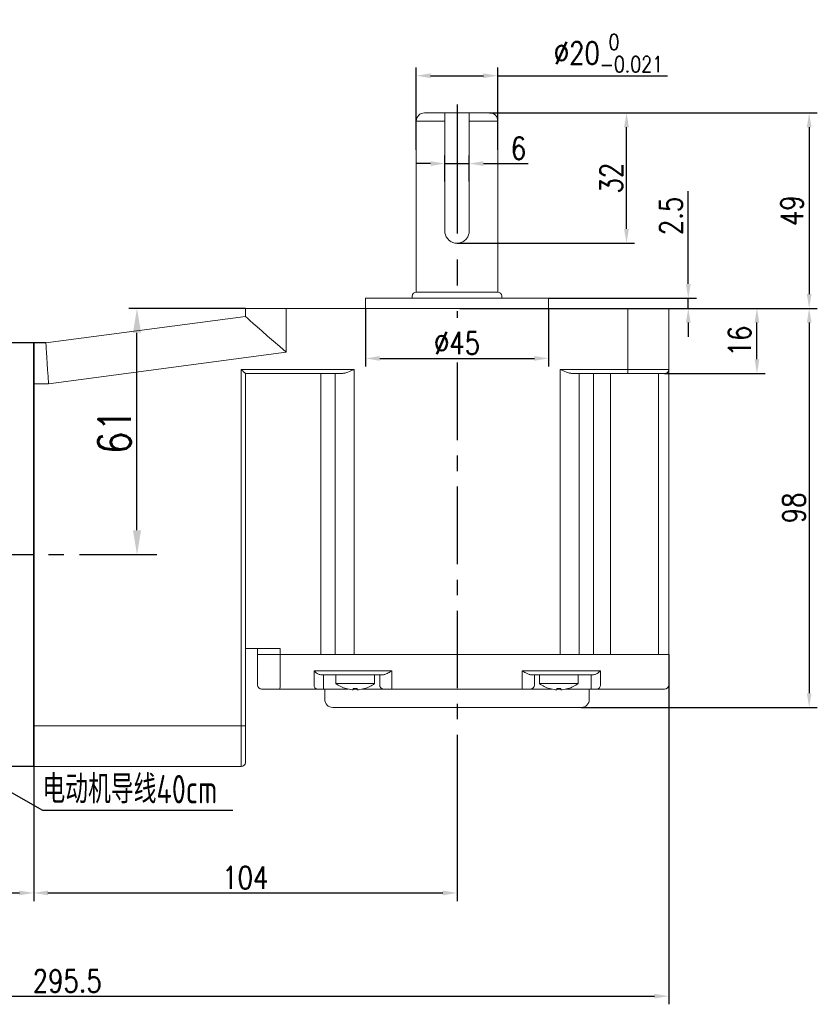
# Model space of a CAD drawing. Header units: inches. Extents: x 331 to 12887, y -474 to 4488.
# Tile 21 of 122: x 2558 to 2754, y 3950 to 4192. Entities that reach past the tile are written whole.
import ezdxf

# ---------------------------------------------------------------- set-up
doc = ezdxf.new("R2010")
doc.units = ezdxf.units.IN
doc.header["$LTSCALE"] = 10
doc.header["$MEASUREMENT"] = 0
doc.linetypes.add('CENTER', pattern=[10.16, 6.35, -1.27, 1.27, -1.27])
for name, color, linetype in [('1轮廓实线层', 7, 'Continuous'), ('3中心线层', 1, 'CENTER'), ('6文字层', 3, 'Continuous'), ('7标注层', 4, 'Continuous')]:
    doc.layers.add(name, color=color, linetype=linetype)
doc.styles.add('PC_TEXTSTYLE', font='isocp.shx', dxfattribs={"width": 0.8, "bigfont": 'HZFS.SHX'})
doc.styles.add('TH_GBDIM', font='romans.shx', dxfattribs={"width": 0.8, "bigfont": 'gbcbig.shx'})
doc.dimstyles.new('TH_GBDIM', dxfattribs={"dimtxt": 3.5, "dimasz": 2.5, "dimexe": 2, "dimexo": 0, "dimgap": 1, "dimtad": 1, "dimdec": 4, "dimdsep": 46, "dimtxsty": 'TH_GBDIM', "dimcen": 0.09, "dimclrd": 4, "dimclre": 4, "dimclrt": 3, "dimadec": 0, "dimazin": 0, "dimtfac": 1, "dimtdec": 4, "dimtmove": 0, "dimatfit": 3, "dimfxl": 1, "dimtzin": 0, "dimarcsym": 0})
doc.dimstyles.new('线性标注', dxfattribs={"dimtxt": 2.5, "dimasz": 3, "dimexe": 2, "dimexo": 0, "dimgap": 1, "dimtad": 1, "dimtih": 1, "dimtoh": 1, "dimdsep": 46, "dimtxsty": 'PC_TEXTSTYLE', "dimcen": 0.09, "dimclrt": 3, "dimadec": 0, "dimazin": 0, "dimtfac": 0.7, "dimtix": 1, "dimtmove": 0, "dimatfit": 0, "dimfxl": 1, "dimtzin": 0, "dimarcsym": 0})

# ---------------------------------------------------------------- blocks, each defined once
blk = doc.blocks.new('*D378')
at = {"layer": '7标注层', "color": 0, "lineweight": -2, "transparency": 16777216}
for p, q in [((2561.69, 4112.84), (2561.69, 3975.8)), ((2422.19, 4106.34), (2422.19, 3975.8)), ((2425.69, 3977.8), (2558.19, 3977.8))]:
    blk.add_line(p, q, dxfattribs=at)
at = {"layer": '7标注层', "color": 0, "transparency": 16777216}
for points in [[(2425.69, 3978.38), (2425.69, 3977.22), (2422.19, 3977.8)], [(2558.19, 3978.38), (2558.19, 3977.22), (2561.69, 3977.8)]]:
    blk.add_solid(points, dxfattribs=at)
at = {"layer": 'Defpoints', "color": 0, "transparency": 16777216}
for p in [(2561.69, 4112.84), (2422.19, 4106.34), (2561.69, 3977.8)]:
    blk.add_point(p, dxfattribs=at)
at = {"layer": '7标注层', "color": 3, "transparency": 16777216, "insert": (2491.94, 3981.55), "char_height": 5.5, "attachment_point": 5, "style": 'TH_GBDIM'}
blk.add_mtext('139.5', dxfattribs=at)
blk = doc.blocks.new('*D380')
at = {"layer": '7标注层', "color": 0, "lineweight": -2, "transparency": 16777216}
for p, q in [((2665.69, 4016.03), (2665.69, 3975.8)), ((2561.69, 4008.84), (2561.69, 3975.8)), ((2565.19, 3977.8), (2662.19, 3977.8))]:
    blk.add_line(p, q, dxfattribs=at)
at = {"layer": '7标注层', "color": 0, "transparency": 16777216}
for points in [[(2565.19, 3978.38), (2565.19, 3977.22), (2561.69, 3977.8)], [(2662.19, 3978.38), (2662.19, 3977.22), (2665.69, 3977.8)]]:
    blk.add_solid(points, dxfattribs=at)
at = {"layer": 'Defpoints', "color": 0, "transparency": 16777216}
for p in [(2665.69, 4016.03), (2561.69, 4008.84), (2665.69, 3977.8)]:
    blk.add_point(p, dxfattribs=at)
at = {"layer": '7标注层', "color": 3, "transparency": 16777216, "insert": (2613.69, 3981.55), "char_height": 5.5, "attachment_point": 5, "style": 'TH_GBDIM'}
blk.add_mtext('104', dxfattribs=at)
blk = doc.blocks.new('*D391')
at = {"layer": '7标注层', "color": 4, "lineweight": -2, "transparency": 16777216}
for p, q in [((2613.69, 4121.34), (2585.07, 4121.34)), ((2587.07, 4066.84), (2587.07, 4115.34)), ((2587.07, 4060.84), (2585.07, 4060.84))]:
    blk.add_line(p, q, dxfattribs=at)
at = {"layer": '7标注层', "color": 4, "transparency": 16777216}
for points in [[(2586.07, 4115.34), (2588.07, 4115.34), (2587.07, 4121.34)], [(2586.07, 4066.84), (2588.07, 4066.84), (2587.07, 4060.84)]]:
    blk.add_solid(points, dxfattribs=at)
at = {"layer": 'Defpoints', "color": 0, "transparency": 16777216}
for p in [(2587.07, 4121.34), (2613.69, 4121.34), (2587.07, 4060.84)]:
    blk.add_point(p, dxfattribs=at)
at = {"layer": '7标注层', "color": 3, "transparency": 16777216, "insert": (2581.57, 4091.09), "char_height": 8, "attachment_point": 5, "rotation": 90, "style": 'TH_GBDIM'}
blk.add_mtext('61', dxfattribs=at)
blk = doc.blocks.new('*D392')
at = {"layer": '7标注层', "color": 4, "lineweight": -2, "transparency": 16777216}
for p, q in [((2717.69, 4121.34), (2741.37, 4121.34)), ((2739.37, 4108.84), (2739.37, 4117.84)), ((2716.69, 4105.34), (2741.37, 4105.34))]:
    blk.add_line(p, q, dxfattribs=at)
at = {"layer": '7标注层', "color": 4, "transparency": 16777216}
for points in [[(2738.79, 4117.84), (2739.95, 4117.84), (2739.37, 4121.34)], [(2738.79, 4108.84), (2739.95, 4108.84), (2739.37, 4105.34)]]:
    blk.add_solid(points, dxfattribs=at)
at = {"layer": 'Defpoints', "color": 0, "transparency": 16777216}
for p in [(2717.69, 4121.34), (2739.37, 4121.34), (2716.69, 4105.34)]:
    blk.add_point(p, dxfattribs=at)
at = {"layer": '7标注层', "color": 3, "transparency": 16777216, "insert": (2735.12, 4113.34), "char_height": 5.5, "attachment_point": 5, "rotation": 90, "style": 'TH_GBDIM'}
blk.add_mtext('16', dxfattribs=at)
blk = doc.blocks.new('*D393')
at = {"layer": '7标注层', "color": 4, "lineweight": -2, "transparency": 16777216}
for p, q in [((2717.69, 4121.34), (2754.2, 4121.34)), ((2752.2, 4117.84), (2752.2, 4026.84)), ((2696.19, 4023.34), (2754.2, 4023.34))]:
    blk.add_line(p, q, dxfattribs=at)
at = {"layer": '7标注层', "color": 4, "transparency": 16777216}
for points in [[(2751.62, 4117.84), (2752.78, 4117.84), (2752.2, 4121.34)], [(2751.62, 4026.84), (2752.78, 4026.84), (2752.2, 4023.34)]]:
    blk.add_solid(points, dxfattribs=at)
at = {"layer": 'Defpoints', "color": 0, "transparency": 16777216}
for p in [(2717.69, 4121.34), (2696.19, 4023.34), (2752.2, 4023.34)]:
    blk.add_point(p, dxfattribs=at)
at = {"layer": '7标注层', "color": 3, "transparency": 16777216, "insert": (2748.45, 4072.34), "char_height": 5.5, "attachment_point": 5, "rotation": 90, "style": 'TH_GBDIM'}
blk.add_mtext('98', dxfattribs=at)
blk = doc.blocks.new('*D382')
at = {"layer": '7标注层', "color": 4, "lineweight": -2, "transparency": 16777216}
for p, q in [((2673.69, 4169.34), (2754.2, 4169.34)), ((2752.2, 4165.84), (2752.2, 4124.84)), ((2704.62, 4121.34), (2754.2, 4121.34))]:
    blk.add_line(p, q, dxfattribs=at)
at = {"layer": '7标注层', "color": 4, "transparency": 16777216}
for points in [[(2751.62, 4165.84), (2752.78, 4165.84), (2752.2, 4169.34)], [(2751.62, 4124.84), (2752.78, 4124.84), (2752.2, 4121.34)]]:
    blk.add_solid(points, dxfattribs=at)
at = {"layer": 'Defpoints', "color": 0, "transparency": 16777216}
for p in [(2673.69, 4169.34), (2704.62, 4121.34), (2752.2, 4121.34)]:
    blk.add_point(p, dxfattribs=at)
at = {"layer": '7标注层', "color": 3, "transparency": 16777216, "insert": (2747.95, 4145.34), "char_height": 5.5, "attachment_point": 5, "rotation": 90, "style": 'TH_GBDIM'}
blk.add_mtext('49', dxfattribs=at)
blk = doc.blocks.new('*D383')
at = {"layer": '7标注层', "color": 4, "lineweight": -2, "transparency": 16777216}
for p, q in [((2673.7, 4169.34), (2709.33, 4169.34)), ((2707.33, 4140.84), (2707.33, 4165.84)), ((2665.69, 4137.34), (2709.33, 4137.34))]:
    blk.add_line(p, q, dxfattribs=at)
at = {"layer": '7标注层', "color": 4, "transparency": 16777216}
for points in [[(2706.74, 4165.84), (2707.91, 4165.84), (2707.33, 4169.34)], [(2706.74, 4140.84), (2707.91, 4140.84), (2707.33, 4137.34)]]:
    blk.add_solid(points, dxfattribs=at)
at = {"layer": 'Defpoints', "color": 0, "transparency": 16777216}
for p in [(2673.7, 4169.34), (2707.33, 4169.34), (2665.69, 4137.34)]:
    blk.add_point(p, dxfattribs=at)
at = {"layer": '7标注层', "color": 3, "transparency": 16777216, "insert": (2703.58, 4153.34), "char_height": 5.5, "attachment_point": 5, "rotation": 90, "style": 'TH_GBDIM'}
blk.add_mtext('32', dxfattribs=at)
blk = doc.blocks.new('*D384')
at = {"layer": '7标注层', "color": 4, "lineweight": -2, "transparency": 16777216}
for p, q in [((2655.69, 4160.28), (2655.69, 4180.48)), ((2659.19, 4178.48), (2672.19, 4178.48)), ((2675.69, 4160.28), (2675.69, 4180.48)), ((2675.69, 4178.48), (2717.4, 4178.48))]:
    blk.add_line(p, q, dxfattribs=at)
at = {"layer": '7标注层', "color": 4, "transparency": 16777216}
for points in [[(2659.19, 4179.06), (2659.19, 4177.9), (2655.69, 4178.48)], [(2672.19, 4179.06), (2672.19, 4177.9), (2675.69, 4178.48)]]:
    blk.add_solid(points, dxfattribs=at)
at = {"layer": 'Defpoints', "color": 0, "transparency": 16777216}
for p in [(2675.69, 4178.48), (2655.69, 4160.22), (2675.69, 4160.22)]:
    blk.add_point(p, dxfattribs=at)
at = {"layer": '7标注层', "color": 3, "transparency": 16777216, "insert": (2702.87, 4184.03), "char_height": 5.5, "attachment_point": 5, "style": 'TH_GBDIM'}
blk.add_mtext('\\A1;{%%c20{\\H0.71x;\\S 0^ -0.021;}}', dxfattribs=at)
blk = doc.blocks.new('*D385')
at = {"layer": '7标注层', "color": 4, "lineweight": -2, "transparency": 16777216}
for p, q in [((2662.69, 4152.54), (2662.69, 4158.9)), ((2668.69, 4152.54), (2668.69, 4158.9)), ((2659.19, 4156.9), (2655.69, 4156.9)), ((2662.69, 4156.9), (2668.69, 4156.9)), ((2672.19, 4156.9), (2683.16, 4156.9))]:
    blk.add_line(p, q, dxfattribs=at)
at = {"layer": '7标注层', "color": 4, "transparency": 16777216}
for points in [[(2659.19, 4157.49), (2659.19, 4156.32), (2662.69, 4156.9)], [(2672.19, 4157.49), (2672.19, 4156.32), (2668.69, 4156.9)]]:
    blk.add_solid(points, dxfattribs=at)
at = {"layer": 'Defpoints', "color": 0, "transparency": 16777216}
for p in [(2668.69, 4156.9), (2662.69, 4152.54), (2668.69, 4152.54)]:
    blk.add_point(p, dxfattribs=at)
at = {"layer": '7标注层', "color": 3, "transparency": 16777216, "insert": (2680.8, 4160.65), "char_height": 5.5, "attachment_point": 5, "style": 'TH_GBDIM'}
blk.add_mtext('6', dxfattribs=at)
blk = doc.blocks.new('*D388')
at = {"layer": '7标注层', "color": 4, "lineweight": -2, "transparency": 16777216}
for p, q in [((2722.5, 4127.34), (2722.5, 4150.16)), ((2688.19, 4123.84), (2724.5, 4123.84)), ((2722.5, 4121.34), (2722.5, 4123.84)), ((2666.37, 4121.34), (2724.5, 4121.34)), ((2722.5, 4117.84), (2722.5, 4114.34))]:
    blk.add_line(p, q, dxfattribs=at)
at = {"layer": '7标注层', "color": 4, "transparency": 16777216}
for points in [[(2721.92, 4127.34), (2723.09, 4127.34), (2722.5, 4123.84)], [(2721.92, 4117.84), (2723.09, 4117.84), (2722.5, 4121.34)]]:
    blk.add_solid(points, dxfattribs=at)
at = {"layer": 'Defpoints', "color": 0, "transparency": 16777216}
for p in [(2688.19, 4123.84), (2722.5, 4123.84), (2666.37, 4121.34)]:
    blk.add_point(p, dxfattribs=at)
at = {"layer": '7标注层', "color": 3, "transparency": 16777216, "insert": (2718.25, 4144.05), "char_height": 5.5, "attachment_point": 5, "rotation": 90, "style": 'TH_GBDIM'}
blk.add_mtext('2.5', dxfattribs=at)
blk = doc.blocks.new('*D390')
at = {"layer": '7标注层', "color": 0, "lineweight": -2, "transparency": 16777216}
for p, q in [((2643.19, 4121.34), (2643.19, 4107.06)), ((2688.19, 4121.34), (2688.19, 4107.06)), ((2646.69, 4109.06), (2684.69, 4109.06))]:
    blk.add_line(p, q, dxfattribs=at)
at = {"layer": '7标注层', "color": 0, "transparency": 16777216}
for points in [[(2646.69, 4109.64), (2646.69, 4108.48), (2643.19, 4109.06)], [(2684.69, 4109.64), (2684.69, 4108.48), (2688.19, 4109.06)]]:
    blk.add_solid(points, dxfattribs=at)
at = {"layer": 'Defpoints', "color": 0, "transparency": 16777216}
for p in [(2643.19, 4121.34), (2688.19, 4121.34), (2688.19, 4109.06)]:
    blk.add_point(p, dxfattribs=at)
at = {"layer": '7标注层', "color": 3, "transparency": 16777216, "insert": (2665.69, 4112.81), "char_height": 5.5, "attachment_point": 5, "style": 'TH_GBDIM'}
blk.add_mtext('%%C45', dxfattribs=at)
blk = doc.blocks.new('*D442')
at = {"layer": '7标注层', "color": 0, "lineweight": -2, "transparency": 16777216}
for p, q in [((2717.69, 4036.34), (2717.69, 3950.45)), ((2422.19, 4020.59), (2422.19, 3950.45)), ((2425.69, 3952.45), (2714.19, 3952.45))]:
    blk.add_line(p, q, dxfattribs=at)
at = {"layer": '7标注层', "color": 0, "transparency": 16777216}
for points in [[(2425.69, 3953.03), (2425.69, 3951.86), (2422.19, 3952.45)], [(2714.19, 3953.03), (2714.19, 3951.86), (2717.69, 3952.45)]]:
    blk.add_solid(points, dxfattribs=at)
at = {"layer": 'Defpoints', "color": 0, "transparency": 16777216}
for p in [(2717.69, 4036.34), (2422.19, 4020.59), (2717.69, 3952.45)]:
    blk.add_point(p, dxfattribs=at)
at = {"layer": '7标注层', "color": 3, "transparency": 16777216, "insert": (2569.94, 3956.2), "char_height": 5.5, "attachment_point": 5, "style": 'TH_GBDIM'}
blk.add_mtext('295.5', dxfattribs=at)

msp = doc.modelspace()

# ---------------------------------------------------------------- linework, layer by layer
at = {"linetype": 'Continuous', "lineweight": 15}
for p, q in [((2657.6923, 4169.34437), (2673.6923, 4169.34437)), ((2655.68937, 4125.34437), (2655.69334, 4167.34438)), ((2655.68938, 4125.34437), (2655.6923, 4167.34438)), ((2662.6923, 4167.34438), (2655.6923, 4167.34438)), ((2662.6923, 4140.34438), (2662.6923, 4167.34438)), ((2668.6923, 4167.34438), (2668.6923, 4140.34438)), ((2675.6923, 4167.34438), (2668.6923, 4167.34438)), ((2675.6923, 4167.34438), (2675.68937, 4125.34437)), ((2675.6923, 4167.34438), (2675.68938, 4125.34437)), ((2675.68938, 4125.34437), (2655.68938, 4125.34437)), ((2643.18937, 4123.84438), (2688.18938, 4123.84438)), ((2613.68938, 4119.34438), (2613.68938, 4121.34438)), ((2613.68938, 4121.34438), (2623.68938, 4121.34438)), ((2623.68938, 4121.34438), (2623.68938, 4110.58331)), ((2623.68938, 4121.34438), (2707.68937, 4121.34438)), ((2707.68937, 4121.34438), (2717.68937, 4121.34438)), ((2707.68937, 4106.34438), (2707.68937, 4121.34438)), ((2717.68937, 4121.34438), (2717.68937, 4106.34438)), ((2564.68938, 4112.84438), (2613.68938, 4119.34438)), ((2623.68938, 4110.58331), (2565.34975, 4102.84438)), ((2612.68938, 4106.34438), (2640.43651, 4106.34438)), ((2612.68938, 4018.84437), (2612.68938, 4106.34438)), ((2640.43651, 4106.34438), (2640.43651, 4036.34438)), ((2691.02055, 4106.34438), (2707.68937, 4106.34438)), ((2691.02055, 4036.34438), (2691.02055, 4106.34438)), ((2707.68937, 4106.34438), (2717.68937, 4106.34438)), ((2707.68937, 4106.34438), (2707.68937, 4105.34438)), ((2717.68937, 4106.34438), (2717.68937, 4036.34438)), ((2637.43651, 4105.34438), (2613.68938, 4105.34438)), ((2613.68938, 4105.34438), (2613.68938, 4018.84437)), ((2632.2592, 4105.34438), (2632.2592, 4036.34438)), ((2635.73805, 4036.34438), (2635.73805, 4105.34438)), ((2707.68937, 4105.34438), (2694.02055, 4105.34438)), ((2695.71902, 4105.34438), (2695.71902, 4036.34438)), ((2699.1887, 4105.34438), (2699.1887, 4036.34438)), ((2703.36578, 4105.34438), (2703.36578, 4036.34438)), ((2716.68938, 4105.34438), (2707.68937, 4105.34438)), ((2715.18938, 4036.34438), (2715.18938, 4105.34438)), ((2565.34975, 4102.84438), (2561.68938, 4102.84438)), ((2613.68938, 4037.84438), (2622.22925, 4037.84438)), ((2616.68938, 4036.34438), (2616.68938, 4037.84438)), ((2616.68938, 4028.84438), (2616.68938, 4036.34438)), ((2616.68938, 4036.34438), (2622.22925, 4036.34438)), ((2622.22925, 4036.34438), (2616.68938, 4036.34438)), ((2622.22925, 4037.84438), (2622.22925, 4036.34438)), ((2622.22925, 4036.34438), (2622.22925, 4028.84438)), ((2622.22925, 4036.34438), (2632.2592, 4036.34438)), ((2622.22925, 4036.34438), (2632.2592, 4036.34438)), ((2635.73805, 4036.34438), (2632.2592, 4036.34438)), ((2632.2592, 4036.34438), (2635.73805, 4036.34438)), ((2635.73805, 4036.34438), (2640.43651, 4036.34438)), ((2640.43651, 4036.34438), (2635.73805, 4036.34438)), ((2691.02055, 4036.34438), (2640.43651, 4036.34438)), ((2640.43651, 4036.34438), (2691.02055, 4036.34438)), ((2691.02055, 4036.34438), (2695.71902, 4036.34438)), ((2695.71902, 4036.34438), (2691.02055, 4036.34438)), ((2695.71902, 4036.34438), (2699.1887, 4036.34438)), ((2695.71902, 4036.34438), (2699.1887, 4036.34438)), ((2699.1887, 4036.34438), (2703.36578, 4036.34438)), ((2699.1887, 4036.34438), (2703.36578, 4036.34438)), ((2703.36578, 4036.34438), (2715.18938, 4036.34438)), ((2703.36578, 4036.34438), (2715.18938, 4036.34438)), ((2715.18938, 4036.34438), (2717.68937, 4036.34438)), ((2717.68937, 4036.34438), (2715.18938, 4036.34438)), ((2717.68937, 4036.34438), (2717.68937, 4028.84438)), ((2630.56918, 4032.34438), (2632.2592, 4032.34438)), ((2630.56918, 4028.84438), (2630.56918, 4032.34438)), ((2632.2592, 4032.34438), (2635.73805, 4032.34438)), ((2633.1989, 4031.34438), (2632.49942, 4031.34438)), ((2632.85867, 4031.34438), (2632.85867, 4028.84438)), ((2636.67775, 4031.34438), (2633.1989, 4031.34438)), ((2635.73805, 4032.34438), (2640.43651, 4032.34438)), ((2640.43651, 4031.34438), (2636.67775, 4031.34438)), ((2640.43651, 4032.34438), (2649.68938, 4032.34438)), ((2647.45331, 4031.34438), (2640.43651, 4031.34438)), ((2646.68938, 4028.84438), (2646.68938, 4031.34438)), ((2649.68938, 4032.34438), (2649.68938, 4028.84438)), ((2681.68938, 4032.34438), (2691.02055, 4032.34438)), ((2681.68938, 4028.84438), (2681.68938, 4032.34438)), ((2691.02055, 4031.34438), (2683.92544, 4031.34438)), ((2684.68938, 4031.34438), (2684.68938, 4028.84438)), ((2691.02055, 4032.34438), (2695.71902, 4032.34438)), ((2694.77933, 4031.34438), (2691.02055, 4031.34438)), ((2698.24901, 4031.34438), (2694.77933, 4031.34438)), ((2695.71902, 4032.34438), (2699.1887, 4032.34438)), ((2698.96279, 4031.34438), (2698.24901, 4031.34438)), ((2698.61672, 4028.84438), (2698.61672, 4031.34438)), ((2699.1887, 4032.34438), (2700.8965, 4032.34438)), ((2700.8965, 4032.34438), (2700.8965, 4028.84438)), ((2632.85867, 4027.84438), (2632.85867, 4028.84438)), ((2635.93938, 4029.20718), (2640.68938, 4029.20718)), ((2640.68938, 4029.20718), (2645.43938, 4029.20718)), ((2649.68938, 4027.84438), (2649.68938, 4028.84438)), ((2681.68938, 4027.84438), (2681.68938, 4028.84438)), ((2685.93938, 4029.20718), (2690.68938, 4029.20718)), ((2690.68938, 4029.20718), (2695.43938, 4029.20718)), ((2698.61672, 4028.84438), (2698.61672, 4027.84438)), ((2622.12128, 4027.84438), (2617.68938, 4027.84438)), ((2631.33234, 4027.84438), (2622.12128, 4027.84438)), ((2632.85867, 4027.84438), (2631.33234, 4027.84438)), ((2638.9806, 4027.84438), (2632.85867, 4027.84438)), ((2640.19938, 4027.69857), (2640.19938, 4027.98409)), ((2640.68938, 4027.84438), (2640.19938, 4027.84438)), ((2640.68938, 4027.84438), (2640.68938, 4027.97071)), ((2641.17938, 4027.84438), (2640.68938, 4027.84438)), ((2641.17938, 4027.98409), (2641.17938, 4027.69857)), ((2647.68938, 4027.84438), (2642.39815, 4027.84438)), ((2649.68938, 4027.84438), (2647.68938, 4027.84438)), ((2681.68938, 4027.84438), (2649.68938, 4027.84438)), ((2683.68937, 4027.84438), (2681.68938, 4027.84438)), ((2688.98061, 4027.84438), (2683.68937, 4027.84438)), ((2690.19938, 4027.69857), (2690.19938, 4027.98409)), ((2690.68938, 4027.84438), (2690.19938, 4027.84438)), ((2690.68938, 4027.97071), (2690.68938, 4027.84438)), ((2691.17938, 4027.84438), (2690.68938, 4027.84438)), ((2691.17938, 4027.98409), (2691.17938, 4027.69857)), ((2698.61672, 4027.84438), (2692.39815, 4027.84438)), ((2700.13657, 4027.84438), (2698.61672, 4027.84438)), ((2702.86578, 4027.84438), (2700.13657, 4027.84438)), ((2714.68937, 4027.84438), (2702.86578, 4027.84438)), ((2716.68938, 4027.84438), (2714.68937, 4027.84438)), ((2696.18938, 4023.34438), (2635.18938, 4023.34438)), ((2561.68938, 4018.84437), (2612.68938, 4018.84437)), ((2612.68938, 4008.84437), (2612.68938, 4018.84437)), ((2612.68938, 4018.84437), (2613.68938, 4018.84437)), ((2613.68938, 4018.84437), (2613.68938, 4009.84437)), ((2612.68938, 4008.84437), (2561.68938, 4008.84437))]:
    msp.add_line(p, q, dxfattribs=at)
at = {"color": 4}
msp.add_line((2563.85221, 3998.09955), (2610.61298, 3998.09955), dxfattribs=at)
at = {"linetype": 'Continuous', "lineweight": 15, "flags": 128}
for points in [[(2623.68938, 4110.58331), (2622.12503, 4111.95384), (2620.59921, 4113.29063), (2619.14947, 4114.56075), (2617.81152, 4115.73294), (2616.61831, 4116.77832), (2615.59921, 4117.67116), (2614.77931, 4118.38948), (2614.17881, 4118.91558), (2613.81249, 4119.23651), (2613.68938, 4119.34438)], [(2564.68938, 4112.84438), (2564.69941, 4112.69245), (2564.7292, 4112.2413), (2564.77785, 4111.50463), (2564.84387, 4110.50482), (2564.92527, 4109.27225), (2565.01956, 4107.84438), (2565.12389, 4106.26458), (2565.23508, 4104.58086), (2565.34975, 4102.84438)], [(2613.68938, 4105.34438), (2613.67418, 4105.35957), (2613.62907, 4105.40468), (2613.5554, 4105.47835), (2613.45542, 4105.57833), (2613.33216, 4105.70159), (2613.18938, 4105.84438), (2613.03139, 4106.00236), (2612.86302, 4106.17073), (2612.68938, 4106.34438)], [(2642.94324, 4027.98409), (2642.94662, 4027.97824), (2642.94904, 4027.97406), (2642.95049, 4027.97154), (2642.95097, 4027.97071)], [(2688.42778, 4027.97071), (2688.42827, 4027.97154), (2688.42972, 4027.97406), (2688.43213, 4027.97824), (2688.43551, 4027.98409)]]:
    msp.add_lwpolyline(points, dxfattribs=at)
at = {"linetype": 'Continuous', "lineweight": 15}
for centre, radius, start, end in [((2657.6923, 4167.34438), 2, 90, 180), ((2673.6923, 4167.34438), 2, 0, 90), ((2655.68938, 4124.34438), 1, 90, 180), ((2675.68938, 4124.34438), 1, 0, 90), ((2716.68938, 4106.34438), 1, 270, 0), ((2617.68938, 4028.84438), 1, 180, 270), ((2619.833, 4028.59728), 2.40896, 341.7873328, 5.8872967), ((2631.46913, 4028.73998), 0.90599, 173.3830038, 261.3161557), ((2640.68938, 4035.64438), 8, 233.5764264, 253.5786384), ((2640.68938, 4035.64438), 8, 286.4213616, 306.4235736), ((2647.68938, 4028.84438), 1, 180, 270), ((2683.68938, 4028.84438), 1, 270, 0), ((2690.68938, 4035.64438), 8, 233.5764264, 253.5786384), ((2690.68938, 4035.64438), 8, 286.4213616, 306.4235736), ((2699.99758, 4028.73875), 0.9051, 278.8337087, 6.7019271), ((2716.68938, 4028.84438), 1, 270, 0), ((2641.25397, 4026.34806), 3.25888, 149.8661641, 150.1378907), ((2640.68938, 4035.64438), 7.98498, 253.6046715, 264.3221101), ((2640.68938, 4036.94721), 8.9765, 266.8708423, 273.1291577), ((2640.68938, 4035.64438), 7.98498, 275.6778899, 286.3953285), ((2690.68938, 4035.64438), 7.98498, 253.6046715, 264.3221101), ((2690.68938, 4036.94723), 8.97652, 266.8708452, 273.1291548), ((2690.68938, 4035.64438), 7.98498, 275.6778899, 286.3953285), ((2696.48235, 4030.01806), 4.08195, 209.8865173, 210.1034474), ((2635.18938, 4025.34438), 2, 180, 270), ((2696.18938, 4025.34438), 2, 270, 0), ((2612.68938, 4009.84438), 1, 270, 0)]:
    msp.add_arc(centre, radius, start, end, dxfattribs=at)
for points, knots in [([(2662.6923, 4167.34438), (2662.6923, 4167.44066), (2662.6923, 4167.75073), (2662.6923, 4168.15724), (2662.6923, 4168.62641), (2662.6923, 4169.02086), (2662.6923, 4169.29871), (2662.6923, 4169.33008), (2662.6923, 4169.34437)], [0, 0, 0, 0, 0.08938675, 0.287851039, 0.389062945, 0.604634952, 0.819845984, 1, 1, 1, 1]), ([(2668.6923, 4169.34437), (2668.6923, 4169.3214), (2668.6923, 4169.27474), (2668.6923, 4168.93684), (2668.6923, 4168.48413), (2668.6923, 4167.96586), (2668.6923, 4167.546), (2668.6923, 4167.34438)], [0, 0, 0, 0, 0.229746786, 0.466528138, 0.611240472, 0.813313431, 1, 1, 1, 1]), ([(2668.6923, 4140.34438), (2668.66067, 4140.0156), (2668.59744, 4139.35841), (2668.10638, 4138.4781), (2667.37135, 4137.78836), (2666.42967, 4137.37648), (2665.41318, 4137.30223), (2664.44832, 4137.55644), (2663.61582, 4138.10318), (2662.99703, 4138.90387), (2662.72112, 4139.7054), (2662.69899, 4140.19607), (2662.6923, 4140.34438)], [0, 0, 0, 0, 0.104037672, 0.207958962, 0.314868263, 0.423943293, 0.529873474, 0.632456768, 0.736269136, 0.844079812, 0.952871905, 1, 1, 1, 1]), ([(2640.43651, 4106.34438), (2640.43221, 4106.34245), (2640.15441, 4106.21819), (2639.41193, 4105.89098), (2638.38374, 4105.45523), (2637.69716, 4105.37488), (2637.43651, 4105.34438)], [0, 0, 0, 0, 0.004181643, 0.269941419, 0.722842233, 1, 1, 1, 1]), ([(2694.02055, 4105.34438), (2693.7599, 4105.37488), (2693.07333, 4105.45523), (2692.04513, 4105.89097), (2691.30266, 4106.21821), (2691.02486, 4106.34245), (2691.02055, 4106.34438)], [0, 0, 0, 0, 0.27715807, 0.730058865, 0.995817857, 1, 1, 1, 1]), ([(2632.49942, 4031.34438), (2632.33248, 4031.36121), (2631.90776, 4031.40403), (2631.21118, 4031.76258), (2630.78505, 4032.12355), (2630.5709, 4032.34262), (2630.56918, 4032.34438)], [0, 0, 0, 0, 0.204354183, 0.519902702, 0.996146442, 1, 1, 1, 1]), ([(2649.68938, 4032.34438), (2649.68621, 4032.34255), (2649.62902, 4032.30953), (2649.22756, 4032.07764), (2648.58753, 4031.7173), (2647.88808, 4031.39616), (2647.57227, 4031.35855), (2647.45331, 4031.34438)], [0, 0, 0, 0, 0.00400807, 0.072494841, 0.508977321, 0.815042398, 1, 1, 1, 1]), ([(2683.92544, 4031.34438), (2683.80648, 4031.35855), (2683.49067, 4031.39616), (2682.79122, 4031.71729), (2682.1512, 4032.07765), (2681.74973, 4032.30953), (2681.69254, 4032.34255), (2681.68938, 4032.34438)], [0, 0, 0, 0, 0.184956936, 0.491022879, 0.927506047, 0.995992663, 1, 1, 1, 1]), ([(2700.8965, 4032.34438), (2700.89477, 4032.34262), (2700.67948, 4032.12365), (2700.2523, 4031.76271), (2699.55478, 4031.40408), (2699.12986, 4031.36123), (2698.96279, 4031.34438)], [0, 0, 0, 0, 0.00385126, 0.479928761, 0.795514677, 1, 1, 1, 1]), ([(2639.89938, 4027.69857), (2639.9329, 4027.69557), (2639.99997, 4027.68955), (2640.08964, 4027.68574), (2640.15736, 4027.6865), (2640.19399, 4027.69124), (2640.19781, 4027.69644), (2640.19938, 4027.69857)], [0, 0, 0, 0, 0.2138793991, 0.4278109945, 0.6405928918, 0.8528834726, 1, 1, 1, 1]), ([(2641.17938, 4027.69857), (2641.18265, 4027.69557), (2641.18919, 4027.68955), (2641.24045, 4027.68574), (2641.31586, 4027.6865), (2641.40023, 4027.69124), (2641.45639, 4027.69644), (2641.47938, 4027.69857)], [0, 0, 0, 0, 0.213875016, 0.427806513, 0.640594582, 0.852880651, 1, 1, 1, 1]), ([(2689.89938, 4027.69857), (2689.9329, 4027.69557), (2689.99997, 4027.68955), (2690.08964, 4027.68574), (2690.15736, 4027.6865), (2690.19399, 4027.69124), (2690.19781, 4027.69644), (2690.19938, 4027.69857)], [0, 0, 0, 0, 0.2138756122, 0.4278091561, 0.6405908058, 0.8528828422, 1, 1, 1, 1]), ([(2691.17938, 4027.69857), (2691.18265, 4027.69557), (2691.18919, 4027.68955), (2691.24045, 4027.68574), (2691.31586, 4027.6865), (2691.40023, 4027.69124), (2691.45639, 4027.69644), (2691.47938, 4027.69857)], [0, 0, 0, 0, 0.213873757, 0.427805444, 0.64059644, 0.852876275, 1, 1, 1, 1])]:
    msp.add_open_spline(points, degree=3, knots=knots, dxfattribs=at)
for points in [[(2643.18937, 4123.84438), (2643.18937, 4121.34438)], [(2654.68938, 4124.34438), (2654.68938, 4123.84438)], [(2676.68938, 4123.84438), (2676.68938, 4124.34438)], [(2688.18938, 4121.34438), (2688.18938, 4123.84438)], [(2635.93938, 4031.34438), (2635.93938, 4029.20718)], [(2645.43938, 4029.20718), (2645.43938, 4031.34438)], [(2685.93938, 4031.34438), (2685.93938, 4029.20718)], [(2695.43938, 4029.20718), (2695.43938, 4031.34438)], [(2633.18938, 4027.84438), (2633.18938, 4025.34438)], [(2698.18938, 4025.34438), (2698.18938, 4027.84438)]]:
    msp.add_open_spline(points, degree=1, dxfattribs=at)
at = {"layer": '1轮廓实线层'}
for p, q in [((2561.68938, 4112.84438), (2553.18938, 4112.84438)), ((2561.68938, 4112.84438), (2561.68938, 4060.84438)), ((2561.68938, 4008.84437), (2561.68938, 4112.84438)), ((2564.68938, 4112.84438), (2561.68938, 4112.84438)), ((2561.68938, 4112.84438), (2561.68938, 4060.84438)), ((2561.68938, 4008.84437), (2561.68938, 4112.84437)), ((2561.68938, 4008.84438), (2561.68938, 4060.84438)), ((2561.68938, 4008.84438), (2561.68938, 4060.84438)), ((2561.68938, 4008.84438), (2553.18938, 4008.84438))]:
    msp.add_line(p, q, dxfattribs=at)
at = {"layer": '3中心线层', "ltscale": 0.5}
msp.add_line((2665.6923, 4171.44343), (2665.69136, 4119.04403), dxfattribs=at)
at = {"layer": '3中心线层', "ltscale": 0.3}
for p, q in [((2665.68938, 4108.06008), (2665.68938, 4016.02722)), ((2591.96192, 4060.84437), (2500.61972, 4060.84437))]:
    msp.add_line(p, q, dxfattribs=at)
at = {"layer": '7标注层'}
msp.add_lwpolyline([(2546.38517, 4008.01209), (2563.85221, 3998.09955)], dxfattribs=at)

# ---------------------------------------------------------------- texts
at = {"layer": '6文字层', "color": 7, "char_height": 7, "attachment_point": 1, "style": 'PC_TEXTSTYLE'}
for s, insert, width in [('{\\C3;电动机导线40cm}', (2563.84393, 4006.78116), 53.9786413), ('{\\C3;黑红白}', (2535.69105, 4002.56347), 18.2326587)]:
    msp.add_mtext(s, dxfattribs=dict(at, insert=insert, width=width))

# ---------------------------------------------------------------- dimensions: what is measured, and where the dimension line sits
at = {"layer": '7标注层'}
dim = msp.add_linear_dim(base=(2675.69334, 4178.47871), p1=(2655.69334, 4160.22013), p2=(2675.69334, 4160.22013), angle=0, text='\\A1;{%%c<>{\\H0.71x;\\S 0^ -0.021;}}', dimstyle='TH_GBDIM', override={"dimscale": 1, "dimtxt": 5.5, "dimasz": 3.5, "dimexo": 0.0625, "dimgap": 1, "dimtad": 1, "dimjust": 0, "dimdec": 4, "dimlfac": 1, "dimse1": 0, "dimse2": 0, "dimsd1": 0, "dimsd2": 0, "dimadec": 4}, dxfattribs=at)
dim.commit()
dim.dimension.update_dxf_attribs({"geometry": '*D384', "text_midpoint": (2702.8703, 4178.47871), "dimtype": 161})
for base, p1, p2, override, picture, middle in [((2707.32606, 4169.34437), (2665.69166, 4137.3445), (2673.69615, 4169.34437), {"dimscale": 1, "dimtxt": 5.5, "dimasz": 3.5, "dimgap": 1, "dimtad": 1, "dimjust": 0, "dimdec": 0, "dimlfac": 1, "dimse1": 0, "dimse2": 0, "dimsd1": 0, "dimsd2": 0, "dimadec": 0}, '*D383', (2707.32606, 4153.34443)), ((2722.50246, 4123.84438), (2666.37218, 4121.34438), (2688.18938, 4123.84438), {"dimscale": 1, "dimtxt": 5.5, "dimasz": 3.5, "dimgap": 1.5, "dimtad": 1, "dimjust": 0, "dimdec": 1, "dimlfac": 1, "dimse1": 0, "dimse2": 0, "dimsd1": 0, "dimsd2": 0, "dimadec": 1}, '*D388', (2722.50246, 4144.04914)), ((2587.072139, 4121.344377), (2587.072139, 4060.844376), (2613.689378, 4121.344377), {"dimscale": 1, "dimtxt": 8, "dimasz": 6, "dimgap": 1.5, "dimtad": 1, "dimjust": 0, "dimdec": 0, "dimlfac": 1, "dimse1": 0, "dimse2": 0, "dimsd1": 0, "dimsd2": 0, "dimadec": 0}, '*D391', (2587.072139, 4091.094377)), ((2752.19985, 4023.34438), (2717.68937, 4121.34438), (2696.18938, 4023.34438), {"dimscale": 1, "dimtxt": 5.5, "dimasz": 3.5, "dimgap": 1, "dimtad": 1, "dimjust": 0, "dimdec": 4, "dimlfac": 1, "dimse1": 0, "dimse2": 0, "dimsd1": 0, "dimsd2": 0, "dimadec": 4}, '*D393', (2752.19985, 4072.34438))]:
    dim = msp.add_linear_dim(base=base, p1=p1, p2=p2, angle=90, dimstyle='TH_GBDIM', override=override, dxfattribs=at)
    dim.commit()
    dim.dimension.update_dxf_attribs({"geometry": picture, "text_midpoint": middle, "dimtype": 160})
dim = msp.add_linear_dim(base=(2752.19985, 4121.34438), p1=(2673.6923, 4169.34437), p2=(2704.62189, 4121.34438), angle=90, text='49', dimstyle='TH_GBDIM', override={"dimscale": 1, "dimtxt": 5.5, "dimasz": 3.5, "dimgap": 1.5, "dimtad": 1, "dimjust": 0, "dimdec": 0, "dimlfac": 1, "dimse1": 0, "dimse2": 0, "dimsd1": 0, "dimsd2": 0, "dimadec": 0}, dxfattribs=at)
dim.commit()
dim.dimension.update_dxf_attribs({"geometry": '*D382', "text_midpoint": (2747.94985, 4145.34438)})
for base, p1, p2, dimstyle, override, picture, middle in [((2668.6923, 4156.9031), (2662.6923, 4152.53768), (2668.6923, 4152.53768), 'TH_GBDIM', {"dimtxt": 5.5, "dimasz": 3.5, "dimadec": 4}, '*D385', (2680.79914, 4156.9031)), ((2717.68937, 3952.44734), (2422.18938, 4020.59438), (2717.68937, 4036.34438), '线性标注', {"dimtxt": 5.5, "dimasz": 3.5, "dimtxsty": 'TH_GBDIM', "dimadec": 2}, '*D442', (2569.93938, 3952.44734)), ((2665.68938, 3977.79945), (2561.68938, 4008.84437), (2665.68938, 4016.02722), '线性标注', {"dimtxt": 5.5, "dimasz": 3.5, "dimtxsty": 'TH_GBDIM', "dimadec": 2}, '*D380', (2613.68938, 3977.79945))]:
    dim = msp.add_linear_dim(base=base, p1=p1, p2=p2, dimstyle=dimstyle, override=override, dxfattribs=at)
    dim.commit()
    dim.dimension.update_dxf_attribs({"geometry": picture, "text_midpoint": middle, "dimtype": 160})
dim = msp.add_linear_dim(base=(2688.18938, 4109.06008), p1=(2643.18937, 4121.34438), p2=(2688.18938, 4121.34438), text='%%C<>', dimstyle='线性标注', override={"dimtxt": 5.5, "dimasz": 3.5, "dimgap": 1, "dimtad": 1, "dimjust": 0, "dimdec": 2, "dimlfac": 1, "dimtxsty": 'TH_GBDIM', "dimse1": 0, "dimse2": 0, "dimsd1": 0, "dimsd2": 0, "dimadec": 2}, dxfattribs=at)
dim.commit()
dim.dimension.update_dxf_attribs({"geometry": '*D390', "text_midpoint": (2665.68938, 4109.06008), "dimtype": 160})
dim = msp.add_linear_dim(base=(2739.36931, 4121.34438), p1=(2716.68938, 4105.34438), p2=(2717.68937, 4121.34438), angle=90, dimstyle='TH_GBDIM', override={"dimscale": 1, "dimtxt": 5.5, "dimasz": 3.5, "dimexo": 0, "dimgap": 1.5, "dimtad": 1, "dimjust": 0, "dimdec": 0, "dimlfac": 1, "dimse1": 0, "dimse2": 0, "dimsd1": 0, "dimsd2": 0, "dimadec": 0}, dxfattribs=at)
dim.commit()
dim.dimension.update_dxf_attribs({"geometry": '*D392', "text_midpoint": (2735.11931, 4113.34438)})
dim = msp.add_linear_dim(base=(2561.68938, 3977.79945), p1=(2422.18938, 4106.34438), p2=(2561.68938, 4112.84438), dimstyle='线性标注', override={"dimtxt": 5.5, "dimasz": 3.5, "dimtxsty": 'TH_GBDIM', "dimadec": 2}, dxfattribs=at)
dim.commit()
dim.dimension.update_dxf_attribs({"geometry": '*D378', "text_midpoint": (2491.93938, 3981.54945)})

doc.saveas('drawing.dxf')
